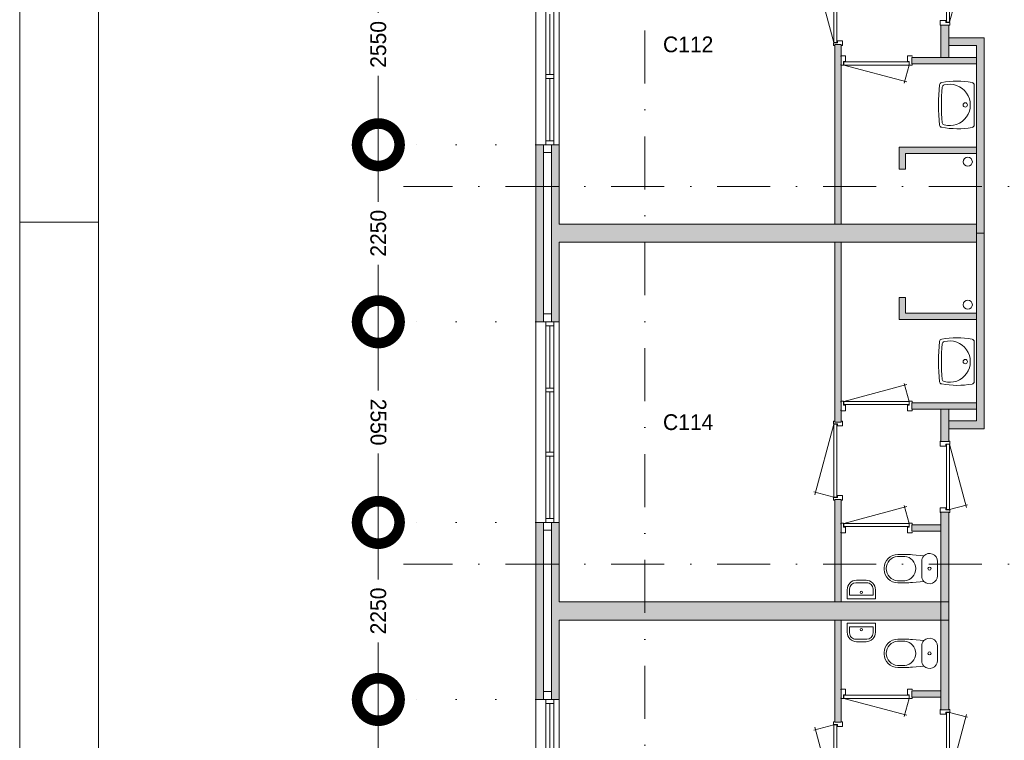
# Model space of a CAD drawing. Header units: millimetres. Extents: x -8493 to 75607, y -3060 to 56340.
# Tile 6 of 35: x -8493 to 4020, y 20056 to 29214. Entities that reach past the tile are written whole.
import ezdxf
from ezdxf.enums import TextEntityAlignment as Align

# ---------------------------------------------------------------- set-up
doc = ezdxf.new("R2010")
doc.units = ezdxf.units.MM
doc.header["$PDMODE"] = 3
doc.header["$PDSIZE"] = 1
doc.linetypes.add('DGN1', pattern=[504.6, 0, -504.6])
doc.linetypes.add('DGN4', pattern=[1345.6, 672.8, -336.4, 0, -336.4])
for name, color, linetype in [('1', 7, 'Continuous'), ('16', 7, 'Continuous'), ('17', 7, 'Continuous'), ('30', 7, 'Continuous'), ('32', 7, 'Continuous'), ('33', 7, 'Continuous'), ('40', 7, 'Continuous'), ('48', 7, 'Continuous'), ('56', 7, 'Continuous'), ('58', 7, 'Continuous'), ('62', 7, 'Continuous')]:
    doc.layers.add(name, color=color, linetype=linetype)
doc.styles.add('dgn003', font='dgn003.shx')
doc.styles.get("Standard").update_dxf_attribs({"font": 'arial.ttf'})
doc.dimstyles.get("Standard").update_dxf_attribs({"dimtxt": 0.18, "dimasz": 0.18, "dimexe": 0.18, "dimexo": 0.0625, "dimgap": 0.09, "dimtad": 0, "dimtih": 1, "dimtoh": 1, "dimdec": 4, "dimzin": 0, "dimdsep": 46, "dimtxsty": 'Standard', "dimcen": 0.09, "dimadec": 0, "dimazin": 0, "dimtfac": 1, "dimtdec": 4, "dimtofl": 0, "dimtmove": 0, "dimatfit": 3, "dimfxl": 1, "dimtolj": 1, "dimtzin": 0, "dimarcsym": 0})

# ---------------------------------------------------------------- blocks, each defined once
blk = doc.blocks.new('830R10118')
at = {"layer": '33', "color": 1, "linetype": 'Continuous', "lineweight": 0}
for p, q in [((108, -38), (336.87, -99.32)), ((108, -868), (322.82, -66.28))]:
    blk.add_line(p, q, dxfattribs=at)
at = {"layer": '33', "color": 92, "linetype": 'Continuous', "lineweight": 13, "true_color": 0x00e100, "flags": 128}
for points in [[(100, 0), (111, 0), (111, -35), (61, -35), (61, -60), (-11, -60), (-11, 0), (0, 0)], [(100, -906), (111, -906), (111, -871), (61, -871), (61, -846), (-11, -846), (-11, -906), (0, -906)]]:
    blk.add_lwpolyline(points, dxfattribs=at)
at = {"layer": '33', "color": 2, "linetype": 'Continuous', "lineweight": 13, "true_color": 0xf0f000, "flags": 128}
blk.add_lwpolyline([(108, -868), (108, -38), (68, -38), (68, -868), (108, -868)], dxfattribs=at)
blk = doc.blocks.new('CLOS0239')
at = {"layer": '40', "color": 7, "linetype": 'Continuous', "lineweight": 0}
for p, q in [((-528, 155), (-436, 155)), ((-670, -1), (-670, 1)), ((-220, -92), (-220, 92)), ((-528, -155), (-436, -155))]:
    blk.add_line(p, q, dxfattribs=at)
at = {"layer": '40', "color": 7, "linetype": 'Continuous', "lineweight": 0, "flags": 128}
for points in [[(-338, -176), (-192, -162), (-192, -162, 0.674333), (-20, -92), (-20, -92), (-20, 92), (-20, 92, 0.674333), (-192, 162), (-192, 162), (-338, 176), (-338, 176, 0.023285), (-431, 180), (-431, 180), (-525, 180), (-525, 180, 0.414214), (-695, 10), (-695, 10), (-695, -10), (-695, -10, 0.414214), (-525, -180), (-525, -180), (-431, -180), (-431, -180, 0.023285), (-338, -176)], [(-220, 92, -0.194504), (-192, 162)], [(-192, -162, -0.194504), (-220, -92)]]:
    blk.add_lwpolyline(points, format="xyb", dxfattribs=at)
at = {"layer": '40', "color": 7, "linetype": 'Continuous', "lineweight": 0}
blk.add_circle((-120, 0), 20, dxfattribs=at)
for centre, start, end in [((-514, 0), 94.9259, 265.0741), ((-450, 0), 274.9263, 85.0736)]:
    blk.add_arc(centre, 156, start, end, dxfattribs=at)
blk = doc.blocks.new('FT0139')
at = {"layer": '40', "color": 7, "linetype": 'Continuous', "lineweight": 0}
for p, q in [((180, -20), (-180, -20)), ((149, -65), (-149, -65)), ((-149, -65), (-149, -144)), ((180, -135), (180, -20))]:
    blk.add_line(p, q, dxfattribs=at)
at = {"layer": '40', "color": 7, "linetype": 'Continuous', "lineweight": 0, "flags": 128}
for points in [[(-180, -20), (-180, -135)], [(149, -144), (149, -65)], [(-69, -224), (69, -224)], [(-60, -255), (60, -255)]]:
    blk.add_lwpolyline(points, dxfattribs=at)
for points in [[(-60, -255, -0.414214), (-180, -135)], [(-69, -224, -0.414214), (-149, -144)]]:
    blk.add_lwpolyline(points, format="xyb", dxfattribs=at)
at = {"layer": '40', "color": 7, "linetype": 'Continuous', "lineweight": 0}
blk.add_circle((-1, -101), 15.1, dxfattribs=at)
for centre, radius in [((60, -135), 120), ((69, -144), 80)]:
    blk.add_arc(centre, radius, 270, 0, dxfattribs=at)
blk = doc.blocks.new('830R10119')
at = {"layer": '33', "color": 1, "linetype": 'Continuous', "lineweight": 0}
for p, q in [((-868, -108), (-66.28, -322.82)), ((-38, -108), (-99.32, -336.87))]:
    blk.add_line(p, q, dxfattribs=at)
at = {"layer": '33', "color": 92, "linetype": 'Continuous', "lineweight": 13, "true_color": 0x00e100, "flags": 128}
for points in [[(-906, -100), (-906, -111), (-871, -111), (-871, -61), (-846, -61), (-846, 11), (-906, 11), (-906, 0)], [(0, -100), (0, -111), (-35, -111), (-35, -61), (-60, -61), (-60, 11), (0, 11), (0, 0)]]:
    blk.add_lwpolyline(points, dxfattribs=at)
at = {"layer": '33', "color": 2, "linetype": 'Continuous', "lineweight": 13, "true_color": 0xf0f000, "flags": 128}
blk.add_lwpolyline([(-868, -108), (-38, -108), (-38, -68), (-868, -68), (-868, -108)], dxfattribs=at)
blk = doc.blocks.new('930L0940')
at = {"layer": '33', "color": 1, "linetype": 'Continuous', "lineweight": 0}
for p, q in [((-98, 968), (-353.44, 899.56)), ((-98, 38), (-338.7, 936.31))]:
    blk.add_line(p, q, dxfattribs=at)
at = {"layer": '33', "color": 92, "linetype": 'Continuous', "lineweight": 13, "true_color": 0x00e100, "flags": 128}
for points in [[(-90, 1006), (-101, 1006), (-101, 971), (-51, 971), (-51, 946), (11, 946), (11, 1006), (0, 1006)], [(-90, 0), (-101, 0), (-101, 35), (-51, 35), (-51, 60), (11, 60), (11, 0), (0, 0)]]:
    blk.add_lwpolyline(points, dxfattribs=at)
at = {"layer": '33', "color": 2, "linetype": 'Continuous', "lineweight": 13, "true_color": 0xf0f000, "flags": 128}
blk.add_lwpolyline([(-98, 968), (-98, 38), (-58, 38), (-58, 968), (-98, 968)], dxfattribs=at)
blk = doc.blocks.new('830R10121')
at = {"layer": '33', "color": 1, "linetype": 'Continuous', "lineweight": 0}
for p, q in [((108, 868), (322.82, 66.28)), ((108, 38), (336.87, 99.32))]:
    blk.add_line(p, q, dxfattribs=at)
at = {"layer": '33', "color": 92, "linetype": 'Continuous', "lineweight": 13, "true_color": 0x00e100, "flags": 128}
for points in [[(100, 906), (111, 906), (111, 871), (61, 871), (61, 846), (-11, 846), (-11, 906), (0, 906)], [(100, 0), (111, 0), (111, 35), (61, 35), (61, 60), (-11, 60), (-11, 0), (0, 0)]]:
    blk.add_lwpolyline(points, dxfattribs=at)
at = {"layer": '33', "color": 2, "linetype": 'Continuous', "lineweight": 13, "true_color": 0xf0f000, "flags": 128}
blk.add_lwpolyline([(108, 868), (108, 38), (68, 38), (68, 868), (108, 868)], dxfattribs=at)
blk = doc.blocks.new('CLOS0240')
at = {"layer": '40', "color": 7, "linetype": 'Continuous', "lineweight": 0}
for p, q in [((-528, 155), (-436, 155)), ((-670, 1), (-670, -1)), ((-220, 92), (-220, -93)), ((-528, -155), (-436, -155))]:
    blk.add_line(p, q, dxfattribs=at)
at = {"layer": '40', "color": 7, "linetype": 'Continuous', "lineweight": 0, "flags": 128}
for points in [[(-338, 176), (-192, 162), (-192, 162, -0.674333), (-20, 92), (-20, 92), (-20, -93), (-20, -93, -0.674333), (-192, -162), (-192, -162), (-338, -176), (-338, -176, -0.023285), (-431, -180), (-431, -180), (-525, -180), (-525, -180, -0.414214), (-695, -10), (-695, -10), (-695, 10), (-695, 10, -0.414214), (-525, 180), (-525, 180), (-431, 180), (-431, 180, -0.023285), (-338, 176)], [(-528, -155, -0.917521), (-528, 155)], [(-437, 155, -0.917514), (-437, -155)]]:
    blk.add_lwpolyline(points, format="xyb", dxfattribs=at)
at = {"layer": '40', "color": 7, "linetype": 'Continuous', "lineweight": 0}
blk.add_circle((-120, 0), 20, dxfattribs=at)
for centre, start, end in [((-120, 92), 135.9727, 180), ((-120, -93), 180, 224.0273)]:
    blk.add_arc(centre, 100, start, end, dxfattribs=at)
blk = doc.blocks.new('FT0140')
at = {"layer": '40', "color": 7, "linetype": 'Continuous', "lineweight": 0}
for p, q in [((-149, 65), (-149, 144)), ((180, 135), (180, 20)), ((180, 20), (-180, 20)), ((149, 65), (-149, 65))]:
    blk.add_line(p, q, dxfattribs=at)
at = {"layer": '40', "color": 7, "linetype": 'Continuous', "lineweight": 0, "flags": 128}
for points in [[(-60, 255), (60, 255)], [(-180, 20), (-180, 135)], [(-69, 224), (69, 224)], [(149, 144), (149, 65)]]:
    blk.add_lwpolyline(points, dxfattribs=at)
for points in [[(60, 255, -0.414214), (180, 135)], [(69, 224, -0.414214), (149, 144)]]:
    blk.add_lwpolyline(points, format="xyb", dxfattribs=at)
at = {"layer": '40', "color": 7, "linetype": 'Continuous', "lineweight": 0}
blk.add_circle((-1, 101), 15.1, dxfattribs=at)
for centre, radius in [((-60, 135), 120), ((-69, 144), 80)]:
    blk.add_arc(centre, radius, 90, 180, dxfattribs=at)
blk = doc.blocks.new('830R10122')
at = {"layer": '33', "color": 1, "linetype": 'Continuous', "lineweight": 0}
for p, q in [((-868, 108), (-66.28, 322.82)), ((-38, 108), (-99.32, 336.87))]:
    blk.add_line(p, q, dxfattribs=at)
at = {"layer": '33', "color": 92, "linetype": 'Continuous', "lineweight": 13, "true_color": 0x00e100, "flags": 128}
for points in [[(-906, 100), (-906, 111), (-871, 111), (-871, 61), (-846, 61), (-846, -11), (-906, -11), (-906, 0)], [(0, 100), (0, 111), (-35, 111), (-35, 61), (-60, 61), (-60, -11), (0, -11), (0, 0)]]:
    blk.add_lwpolyline(points, dxfattribs=at)
at = {"layer": '33', "color": 2, "linetype": 'Continuous', "lineweight": 13, "true_color": 0xf0f000, "flags": 128}
blk.add_lwpolyline([(-868, 108), (-38, 108), (-38, 68), (-868, 68), (-868, 108)], dxfattribs=at)
blk = doc.blocks.new('930L0941')
at = {"layer": '33', "color": 1, "linetype": 'Continuous', "lineweight": 0}
for p, q in [((-98, -38), (-338.7, -936.31)), ((-98, -968), (-353.44, -899.56))]:
    blk.add_line(p, q, dxfattribs=at)
at = {"layer": '33', "color": 92, "linetype": 'Continuous', "lineweight": 13, "true_color": 0x00e100, "flags": 128}
for points in [[(-90, 0), (-101, 0), (-101, -35), (-51, -35), (-51, -60), (11, -60), (11, 0), (0, 0)], [(-90, -1006), (-101, -1006), (-101, -971), (-51, -971), (-51, -946), (11, -946), (11, -1006), (0, -1006)]]:
    blk.add_lwpolyline(points, dxfattribs=at)
at = {"layer": '33', "color": 2, "linetype": 'Continuous', "lineweight": 13, "true_color": 0xf0f000, "flags": 128}
blk.add_lwpolyline([(-98, -968), (-98, -38), (-58, -38), (-58, -968), (-98, -968)], dxfattribs=at)
blk = doc.blocks.new('WT0140')
at = {"layer": '40', "color": 7, "linetype": 'Continuous', "lineweight": 0}
blk.add_line((-20, 253), (-20, -253), dxfattribs=at)
blk.add_circle((-133, 0), 28.1, dxfattribs=at)
for centre, radius, start, end in [((1669, 0), 2144, 173.1425, 186.8575), ((-426, 252), 33, 100.3455, 173.1425), ((-236, -766), 1068, 79.7983, 100.5514), ((-392, 222), 33, 105.1333, 173.9582), ((-332, 0), 263, 254.8667, 105.1333), ((-53, 253), 33, 0, 79.9973), ((1707, 0), 2144, 173.9582, 186.0418), ((-392, -222), 33, 186.0418, 254.8667), ((-426, -252), 33, 186.8575, 259.6545), ((-236, 766), 1068, 259.4486, 280.2017), ((-53, -253), 33, 280.0027, 0)]:
    blk.add_arc(centre, radius, start, end, dxfattribs=at)
blk = doc.blocks.new('830R10123')
at = {"layer": '33', "color": 1, "linetype": 'Continuous', "lineweight": 0}
for p, q in [((-868, 108), (-66.28, 322.82)), ((-38, 108), (-99.32, 336.87))]:
    blk.add_line(p, q, dxfattribs=at)
at = {"layer": '33', "color": 92, "linetype": 'Continuous', "lineweight": 13, "true_color": 0x00e100, "flags": 128}
for points in [[(-906, 100), (-906, 111), (-871, 111), (-871, 61), (-846, 61), (-846, -11), (-906, -11), (-906, 0)], [(0, 100), (0, 111), (-35, 111), (-35, 61), (-60, 61), (-60, -11), (0, -11), (0, 0)]]:
    blk.add_lwpolyline(points, dxfattribs=at)
at = {"layer": '33', "color": 2, "linetype": 'Continuous', "lineweight": 13, "true_color": 0xf0f000, "flags": 128}
blk.add_lwpolyline([(-868, 108), (-38, 108), (-38, 68), (-868, 68), (-868, 108)], dxfattribs=at)
blk = doc.blocks.new('830R10124')
at = {"layer": '33', "color": 1, "linetype": 'Continuous', "lineweight": 0}
for p, q in [((108, -38), (336.87, -99.32)), ((108, -868), (322.82, -66.28))]:
    blk.add_line(p, q, dxfattribs=at)
at = {"layer": '33', "color": 92, "linetype": 'Continuous', "lineweight": 13, "true_color": 0x00e100, "flags": 128}
for points in [[(100, 0), (111, 0), (111, -35), (61, -35), (61, -60), (-11, -60), (-11, 0), (0, 0)], [(100, -906), (111, -906), (111, -871), (61, -871), (61, -846), (-11, -846), (-11, -906), (0, -906)]]:
    blk.add_lwpolyline(points, dxfattribs=at)
at = {"layer": '33', "color": 2, "linetype": 'Continuous', "lineweight": 13, "true_color": 0xf0f000, "flags": 128}
blk.add_lwpolyline([(108, -868), (108, -38), (68, -38), (68, -868), (108, -868)], dxfattribs=at)
blk = doc.blocks.new('930L0942')
at = {"layer": '33', "color": 1, "linetype": 'Continuous', "lineweight": 0}
for p, q in [((-98, 968), (-353.44, 899.56)), ((-98, 38), (-338.7, 936.31))]:
    blk.add_line(p, q, dxfattribs=at)
at = {"layer": '33', "color": 92, "linetype": 'Continuous', "lineweight": 13, "true_color": 0x00e100, "flags": 128}
for points in [[(-90, 1006), (-101, 1006), (-101, 971), (-51, 971), (-51, 946), (11, 946), (11, 1006), (0, 1006)], [(-90, 0), (-101, 0), (-101, 35), (-51, 35), (-51, 60), (11, 60), (11, 0), (0, 0)]]:
    blk.add_lwpolyline(points, dxfattribs=at)
at = {"layer": '33', "color": 2, "linetype": 'Continuous', "lineweight": 13, "true_color": 0xf0f000, "flags": 128}
blk.add_lwpolyline([(-98, 968), (-98, 38), (-58, 38), (-58, 968), (-98, 968)], dxfattribs=at)
blk = doc.blocks.new('WT0141')
at = {"layer": '40', "color": 7, "linetype": 'Continuous', "lineweight": 0}
blk.add_line((-20, -253), (-20, 253), dxfattribs=at)
at = {"layer": '40', "color": 7, "linetype": 'Continuous', "lineweight": 0, "flags": 128}
for points in [[(-459, -256, -0.059915), (-459, 256)], [(-459, 256, -0.328769), (-432, 284)], [(-432, 284, -0.090801), (-47, 286)], [(-425, 226, -0.309671), (-401, 254)], [(-401, 254, -1.30637), (-401, -254)], [(-47, 286, -0.363957), (-20, 253)], [(-425, -226, -0.052773), (-425, 226)], [(-401, -254, -0.309671), (-425, -226)], [(-432, -284, -0.328769), (-459, -256)], [(-47, -286, -0.090801), (-432, -284)], [(-20, -253, -0.363957), (-47, -286)]]:
    blk.add_lwpolyline(points, format="xyb", dxfattribs=at)
at = {"layer": '40', "color": 7, "linetype": 'Continuous', "lineweight": 0}
blk.add_circle((-133, 0), 28.1, dxfattribs=at)
blk = doc.blocks.new('830R10126')
at = {"layer": '33', "color": 1, "linetype": 'Continuous', "lineweight": 0}
for p, q in [((-868, -108), (-66.28, -322.82)), ((-38, -108), (-99.32, -336.87))]:
    blk.add_line(p, q, dxfattribs=at)
at = {"layer": '33', "color": 92, "linetype": 'Continuous', "lineweight": 13, "true_color": 0x00e100, "flags": 128}
for points in [[(-906, -100), (-906, -111), (-871, -111), (-871, -61), (-846, -61), (-846, 11), (-906, 11), (-906, 0)], [(0, -100), (0, -111), (-35, -111), (-35, -61), (-60, -61), (-60, 11), (0, 11), (0, 0)]]:
    blk.add_lwpolyline(points, dxfattribs=at)
at = {"layer": '33', "color": 2, "linetype": 'Continuous', "lineweight": 13, "true_color": 0xf0f000, "flags": 128}
blk.add_lwpolyline([(-868, -108), (-38, -108), (-38, -68), (-868, -68), (-868, -108)], dxfattribs=at)
blk = doc.blocks.new('A1')
at = {"layer": '1', "color": 1, "linetype": 'Continuous', "lineweight": 0}
for p, q in [((0, 59400), (0, 0)), ((0, 29700), (1000, 29700))]:
    blk.add_line(p, q, dxfattribs=at)
at = {"layer": '1', "color": 52, "linetype": 'Continuous', "lineweight": 0, "true_color": 0xc3c300, "flags": 128}
blk.add_lwpolyline([(1000, 1000), (83100, 1000), (83100, 58400), (1000, 58400), (1000, 1000)], dxfattribs=at)
blk = doc.blocks.new('_DotSmall')
at = {"color": 0, "linetype": 'ByBlock', "const_width": 0.5}
blk.add_lwpolyline([(-0.0625, 0, 1), (0.0625, 0, 1)], format="xyb", close=True, dxfattribs=at)
blk = doc.blocks.new('*D3006')
at = {"layer": '58', "color": 3, "linetype": 'Continuous', "lineweight": 0, "transparency": 16777216}
for p, q in [((-3935.24, 20574.49), (-3935.24, 19699.49)), ((-3935.24, 18024.49), (-3935.24, 18899.49))]:
    blk.add_line(p, q, dxfattribs=at)
at = {"layer": 'Defpoints', "color": 0, "linetype": 'Continuous', "transparency": 16777216}
for p in [(-1935.24, 20574.49), (-3935.24, 18024.49), (-1935.24, 18024.49)]:
    blk.add_point(p, dxfattribs=at)
at = {"layer": '58', "color": 3, "linetype": 'Continuous', "lineweight": 0, "transparency": 16777216, "xscale": 1080, "yscale": 1080, "zscale": 1080}
for p, rotation in [((-3935.24, 20574.49), 90), ((-3935.24, 18024.49), 270)]:
    blk.add_blockref('_DotSmall', p, dxfattribs=dict(at, rotation=rotation))
at = {"layer": '58', "color": 3, "linetype": 'Continuous', "lineweight": 0, "transparency": 16777216, "insert": (-3935.24, 19299.49), "char_height": 200, "attachment_point": 5, "rotation": 90, "style": 'dgn003'}
blk.add_mtext('\\A1;2550', dxfattribs=at)
blk = doc.blocks.new('*D3007')
at = {"layer": '58', "color": 3, "linetype": 'Continuous', "lineweight": 0, "transparency": 16777216}
for p, q in [((-3935.24, 22824.49), (-3935.24, 22099.49)), ((-3935.24, 20574.49), (-3935.24, 21299.49))]:
    blk.add_line(p, q, dxfattribs=at)
at = {"layer": 'Defpoints', "color": 0, "linetype": 'Continuous', "transparency": 16777216}
for p in [(-1967.06, 22824.49), (-3935.24, 20574.49), (-1967.06, 20574.49)]:
    blk.add_point(p, dxfattribs=at)
at = {"layer": '58', "color": 3, "linetype": 'Continuous', "lineweight": 0, "transparency": 16777216, "xscale": 1080, "yscale": 1080, "zscale": 1080}
for p, rotation in [((-3935.24, 22824.49), 90), ((-3935.24, 20574.49), 270)]:
    blk.add_blockref('_DotSmall', p, dxfattribs=dict(at, rotation=rotation))
at = {"layer": '58', "color": 3, "linetype": 'Continuous', "lineweight": 0, "transparency": 16777216, "insert": (-3935.24, 21699.49), "char_height": 200, "attachment_point": 5, "rotation": 90, "style": 'dgn003'}
blk.add_mtext('\\A1;2250', dxfattribs=at)
blk = doc.blocks.new('*D3008')
at = {"layer": '58', "color": 3, "linetype": 'Continuous', "lineweight": 0, "transparency": 16777216}
for p, q in [((-3935.24, 25374.49), (-3935.24, 24499.49)), ((-3935.24, 22824.49), (-3935.24, 23699.49))]:
    blk.add_line(p, q, dxfattribs=at)
at = {"layer": 'Defpoints', "color": 0, "linetype": 'Continuous', "transparency": 16777216}
for p in [(-3935.24, 25374.49), (-1935.24, 25374.49), (-1935.24, 22824.49)]:
    blk.add_point(p, dxfattribs=at)
at = {"layer": '58', "color": 3, "linetype": 'Continuous', "lineweight": 0, "transparency": 16777216, "xscale": 1080, "yscale": 1080, "zscale": 1080}
for p, rotation in [((-3935.24, 25374.49), 90), ((-3935.24, 22824.49), 270)]:
    blk.add_blockref('_DotSmall', p, dxfattribs=dict(at, rotation=rotation))
at = {"layer": '58', "color": 3, "linetype": 'Continuous', "lineweight": 0, "transparency": 16777216, "insert": (-3935.24, 24099.49), "char_height": 200, "attachment_point": 5, "rotation": 270, "style": 'dgn003'}
blk.add_mtext('\\A1;2550', dxfattribs=at)
blk = doc.blocks.new('*D3009')
at = {"layer": '58', "color": 3, "linetype": 'Continuous', "lineweight": 0, "transparency": 16777216}
for p, q in [((-3935.24, 27624.49), (-3935.24, 26899.49)), ((-3935.24, 25374.49), (-3935.24, 26099.49))]:
    blk.add_line(p, q, dxfattribs=at)
at = {"layer": 'Defpoints', "color": 0, "linetype": 'Continuous', "transparency": 16777216}
for p in [(-1178.1, 27624.49), (-3935.24, 25374.49), (-1178.1, 25374.49)]:
    blk.add_point(p, dxfattribs=at)
at = {"layer": '58', "color": 3, "linetype": 'Continuous', "lineweight": 0, "transparency": 16777216, "xscale": 1080, "yscale": 1080, "zscale": 1080}
for p, rotation in [((-3935.24, 27624.49), 90), ((-3935.24, 25374.49), 270)]:
    blk.add_blockref('_DotSmall', p, dxfattribs=dict(at, rotation=rotation))
at = {"layer": '58', "color": 3, "linetype": 'Continuous', "lineweight": 0, "transparency": 16777216, "insert": (-3935.24, 26499.49), "char_height": 200, "attachment_point": 5, "rotation": 90, "style": 'dgn003'}
blk.add_mtext('\\A1;2250', dxfattribs=at)
blk = doc.blocks.new('*D3010')
at = {"layer": '58', "color": 3, "linetype": 'Continuous', "lineweight": 0, "transparency": 16777216}
for p, q in [((-3935.24, 30174.49), (-3935.24, 29299.49)), ((-3935.24, 27624.49), (-3935.24, 28499.49))]:
    blk.add_line(p, q, dxfattribs=at)
at = {"layer": 'Defpoints', "color": 0, "linetype": 'Continuous', "transparency": 16777216}
for p in [(-1935.24, 30174.49), (-3935.24, 27624.49), (-1935.24, 27624.49)]:
    blk.add_point(p, dxfattribs=at)
at = {"layer": '58', "color": 3, "linetype": 'Continuous', "lineweight": 0, "transparency": 16777216, "xscale": 1080, "yscale": 1080, "zscale": 1080}
for p, rotation in [((-3935.24, 30174.49), 90), ((-3935.24, 27624.49), 270)]:
    blk.add_blockref('_DotSmall', p, dxfattribs=dict(at, rotation=rotation))
at = {"layer": '58', "color": 3, "linetype": 'Continuous', "lineweight": 0, "transparency": 16777216, "insert": (-3935.24, 28899.49), "char_height": 200, "attachment_point": 5, "rotation": 90, "style": 'dgn003'}
blk.add_mtext('\\A1;2550', dxfattribs=at)

msp = doc.modelspace()

# ---------------------------------------------------------------- hatches: boundary and pattern name
at = {"layer": '62'}
for color, points in [(7, [(3214.76, 28734.49), (3214.76, 29144.49), (3314.76, 29144.49), (3314.76, 28734.49)]), (7, [(3764.76, 26499.49), (3664.76, 26499.49), (3664.76, 28884.49), (3314.76, 28884.49), (3314.76, 28984.49), (3764.76, 28984.49)]), (9, [(1944.76, 26614.49), (1944.76, 28899.49), (1864.76, 28899.49), (1864.76, 26614.49)]), (9, [(2844.76, 28654.49), (2844.76, 28734.49), (3664.76, 28734.49), (3664.76, 28654.49)]), (7, [(-1835.24, 27624.49), (-1835.24, 25374.49), (-1935.24, 25374.49), (-1935.24, 27624.49)]), (9, [(-1735.24, 27624.49), (-1635.24, 27624.49), (-1635.24, 26614.49), (3664.76, 26614.49), (3664.76, 26384.49), (-1635.24, 26384.49), (-1635.24, 25374.49), (-1735.24, 25374.49)]), (9, [(2764.76, 27314.49), (2684.76, 27314.49), (2684.76, 27594.49), (3664.76, 27594.49), (3664.76, 27514.49), (2764.76, 27514.49)]), (7, [(3764.76, 26499.49), (3664.76, 26499.49), (3664.76, 24114.49), (3314.76, 24114.49), (3314.76, 24014.49), (3764.76, 24014.49)]), (9, [(1944.76, 26384.49), (1944.76, 24099.49), (1864.76, 24099.49), (1864.76, 26384.49)]), (9, [(2764.76, 25684.49), (2684.76, 25684.49), (2684.76, 25404.49), (3664.76, 25404.49), (3664.76, 25484.49), (2764.76, 25484.49)]), (9, [(2844.76, 24344.49), (2844.76, 24264.49), (3664.76, 24264.49), (3664.76, 24344.49)]), (7, [(3214.76, 24264.49), (3214.76, 23854.49), (3314.76, 23854.49), (3314.76, 24264.49)]), (9, [(1944.76, 23114.49), (1944.76, 21814.49), (1864.76, 21814.49), (1864.76, 23114.49)]), (7, [(3214.76, 22954.49), (3214.76, 21584.49), (3314.76, 21584.49), (3314.76, 22954.49)]), (7, [(-1835.24, 22824.49), (-1835.24, 20574.49), (-1935.24, 20574.49), (-1935.24, 22824.49)]), (9, [(-1735.24, 22824.49), (-1635.24, 22824.49), (-1635.24, 21814.49), (3214.76, 21814.49), (3214.76, 21584.49), (-1635.24, 21584.49), (-1635.24, 20574.49), (-1735.24, 20574.49)]), (9, [(2844.76, 22794.49), (2844.76, 22714.49), (3214.76, 22714.49), (3214.76, 22794.49)]), (7, [(3214.76, 20444.49), (3214.76, 21814.49), (3314.76, 21814.49), (3314.76, 20444.49)]), (9, [(1944.76, 20284.49), (1944.76, 21584.49), (1864.76, 21584.49), (1864.76, 20284.49)]), (9, [(2844.76, 20604.49), (2844.76, 20684.49), (3214.76, 20684.49), (3214.76, 20604.49)])]:
    msp.add_hatch(color=color, dxfattribs=at).paths.add_polyline_path(points)

# ---------------------------------------------------------------- linework, layer by layer
at = {"layer": '16', "color": 92, "linetype": 'Continuous', "lineweight": 0, "true_color": 0x00e100, "flags": 128}
for points in [[(3314.76, 28734.49), (3314.76, 29144.49), (3214.76, 29144.49), (3214.76, 28734.49), (3314.76, 28734.49)], [(3764.76, 26499.49), (3764.76, 28984.49), (3314.76, 28984.49), (3314.76, 28884.49), (3664.76, 28884.49), (3664.76, 26499.49), (3764.76, 26499.49)], [(1944.76, 28899.49), (1944.76, 26614.49), (1864.76, 26614.49), (1864.76, 28899.49), (1944.76, 28899.49)], [(3664.76, 28654.49), (3664.76, 28734.49), (2844.76, 28734.49), (2844.76, 28654.49), (3664.76, 28654.49)], [(-1635.24, 26384.49), (-1635.24, 25374.49), (-1935.24, 25374.49), (-1935.24, 27624.49), (-1635.24, 27624.49), (-1635.24, 26614.49)], [(3664.76, 27514.49), (2764.76, 27514.49), (2764.76, 27314.49), (2684.76, 27314.49), (2684.76, 27594.49), (3664.76, 27594.49), (3664.76, 27514.49)], [(-1735.24, 26514.49), (-1735.24, 25474.49), (-1835.24, 25474.49), (-1835.24, 27524.49), (-1735.24, 27524.49), (-1735.24, 26514.49)], [(3764.76, 26499.49), (3764.76, 24014.49), (3314.76, 24014.49), (3314.76, 24114.49), (3664.76, 24114.49), (3664.76, 26499.49), (3764.76, 26499.49)], [(1944.76, 24099.49), (1944.76, 26384.49), (1864.76, 26384.49), (1864.76, 24099.49), (1944.76, 24099.49)], [(3664.76, 25484.49), (2764.76, 25484.49), (2764.76, 25684.49), (2684.76, 25684.49), (2684.76, 25404.49), (3664.76, 25404.49), (3664.76, 25484.49)], [(3664.76, 24344.49), (3664.76, 24264.49), (2844.76, 24264.49), (2844.76, 24344.49), (3664.76, 24344.49)], [(3314.76, 24264.49), (3314.76, 23854.49), (3214.76, 23854.49), (3214.76, 24264.49), (3314.76, 24264.49)], [(1944.76, 21814.49), (1944.76, 23114.49), (1864.76, 23114.49), (1864.76, 21814.49), (1944.76, 21814.49)], [(3314.76, 22954.49), (3314.76, 21584.49), (3214.76, 21584.49), (3214.76, 22954.49), (3314.76, 22954.49)], [(-1635.24, 21584.49), (-1635.24, 20574.49), (-1935.24, 20574.49), (-1935.24, 22824.49), (-1635.24, 22824.49), (-1635.24, 21814.49)], [(3214.76, 22794.49), (3214.76, 22714.49), (2844.76, 22714.49), (2844.76, 22794.49), (3214.76, 22794.49)], [(-1735.24, 21714.49), (-1735.24, 20674.49), (-1835.24, 20674.49), (-1835.24, 22724.49), (-1735.24, 22724.49), (-1735.24, 21714.49)], [(3314.76, 20444.49), (3314.76, 21814.49), (3214.76, 21814.49), (3214.76, 20444.49), (3314.76, 20444.49)], [(1944.76, 21584.49), (1944.76, 20284.49), (1864.76, 20284.49), (1864.76, 21584.49), (1944.76, 21584.49)], [(3214.76, 20604.49), (3214.76, 20684.49), (2844.76, 20684.49), (2844.76, 20604.49), (3214.76, 20604.49)]]:
    msp.add_lwpolyline(points, dxfattribs=at)
at = {"layer": '17', "color": 92, "linetype": 'Continuous', "lineweight": 0, "true_color": 0x00e100}
for p, q in [((-1635.24, 26614.49), (3664.76, 26614.49)), ((-1635.24, 26384.49), (3664.76, 26384.49)), ((-1635.24, 21814.49), (3214.76, 21814.49)), ((-1635.24, 21584.49), (3214.76, 21584.49))]:
    msp.add_line(p, q, dxfattribs=at)
at = {"layer": '30', "color": 3, "linetype": 'Continuous', "lineweight": 0}
for p, q in [((-1935.24, 27624.49), (-1935.24, 30174.49)), ((-1635.24, 27624.49), (-1635.24, 30174.49)), ((-1735.24, 25474.49), (-1835.24, 25474.49)), ((-1935.24, 25374.49), (-1935.24, 22824.49)), ((-1635.24, 25374.49), (-1635.24, 22824.49)), ((-1735.24, 20674.49), (-1835.24, 20674.49)), ((-1935.24, 18024.49), (-1935.24, 20574.49)), ((-1635.24, 18024.49), (-1635.24, 20574.49))]:
    msp.add_line(p, q, dxfattribs=at)
at = {"layer": '32', "color": 3, "linetype": 'Continuous', "lineweight": 0}
for p, q in [((-1705.24, 27674.49), (-1705.24, 30174.49)), ((-1805.24, 30124.49), (-1805.24, 27674.49)), ((-1755.24, 28516.16), (-1755.24, 29282.83)), ((-1755.24, 27674.49), (-1755.24, 28466.16)), ((-1805.24, 27674.49), (-1705.24, 27674.49)), ((-1805.24, 22874.49), (-1805.24, 25324.49)), ((-1805.24, 25324.49), (-1705.24, 25324.49)), ((-1755.24, 25324.49), (-1755.24, 24532.82)), ((-1705.24, 25324.49), (-1705.24, 22824.49)), ((-1755.24, 24482.82), (-1755.24, 23716.15)), ((-1755.24, 23666.15), (-1755.24, 22874.49)), ((-1805.24, 20524.49), (-1805.24, 18074.49)), ((-1755.24, 19732.83), (-1755.24, 20524.49)), ((-1705.24, 18074.49), (-1705.24, 20574.49))]:
    msp.add_line(p, q, dxfattribs=at)
at = {"layer": '32', "color": 3, "linetype": 'Continuous', "lineweight": 0, "flags": 128}
for points in [[(-1705.24, 28466.16), (-1705.24, 28516.16), (-1805.24, 28516.16), (-1805.24, 28466.16), (-1705.24, 28466.16)], [(-1705.24, 27624.49), (-1705.24, 27674.49), (-1805.24, 27674.49), (-1805.24, 27624.49), (-1705.24, 27624.49)], [(-1705.24, 25374.49), (-1705.24, 25324.49), (-1805.24, 25324.49), (-1805.24, 25374.49), (-1705.24, 25374.49)], [(-1705.24, 24532.82), (-1705.24, 24482.82), (-1805.24, 24482.82), (-1805.24, 24532.82), (-1705.24, 24532.82)], [(-1705.24, 23716.15), (-1705.24, 23666.15), (-1805.24, 23666.15), (-1805.24, 23716.15), (-1705.24, 23716.15)], [(-1705.24, 22874.49), (-1705.24, 22824.49), (-1805.24, 22824.49), (-1805.24, 22874.49), (-1705.24, 22874.49)], [(-1705.24, 20524.49), (-1705.24, 20574.49), (-1805.24, 20574.49), (-1805.24, 20524.49), (-1705.24, 20524.49)]]:
    msp.add_lwpolyline(points, dxfattribs=at)
at = {"layer": '40', "color": 3, "linetype": 'Continuous', "lineweight": 0}
for centre in [(3556.16, 27407.73), (3556.16, 25591.25)]:
    msp.add_circle(centre, 57.46, dxfattribs=at)
at = {"layer": '56', "color": 3, "linetype": 'DGN4', "lineweight": 0}
for p, q in [((-550.24, 55989.76), (-550.24, 547.85)), ((52180.43, 27092.77), (-3616.95, 27092.77)), ((52180.43, 22292.77), (-3616.95, 22292.77))]:
    msp.add_line(p, q, dxfattribs=at)
at = {"layer": '58', "color": 3, "linetype": 'DGN1', "lineweight": 0}
for p, q in [((-1935.24, 27624.49), (-3935.24, 27624.49)), ((-1935.24, 25374.49), (-3935.24, 25374.49)), ((-1935.24, 22824.49), (-3935.24, 22824.49)), ((-1935.24, 20574.49), (-3935.24, 20574.49))]:
    msp.add_line(p, q, dxfattribs=at)
at = {"layer": '62', "color": 7, "linetype": 'Continuous', "lineweight": 0, "flags": 128}
for points in [[(3214.76, 28734.49), (3214.76, 29144.49), (3314.76, 29144.49), (3314.76, 28734.49), (3214.76, 28734.49)], [(3764.76, 26499.49), (3664.76, 26499.49), (3664.76, 28884.49), (3314.76, 28884.49), (3314.76, 28984.49), (3764.76, 28984.49), (3764.76, 26499.49)], [(-1835.24, 27624.49), (-1835.24, 25374.49), (-1935.24, 25374.49), (-1935.24, 27624.49), (-1835.24, 27624.49)], [(3764.76, 26499.49), (3664.76, 26499.49), (3664.76, 24114.49), (3314.76, 24114.49), (3314.76, 24014.49), (3764.76, 24014.49), (3764.76, 26499.49)], [(3214.76, 24264.49), (3214.76, 23854.49), (3314.76, 23854.49), (3314.76, 24264.49), (3214.76, 24264.49)], [(3214.76, 22954.49), (3214.76, 21584.49), (3314.76, 21584.49), (3314.76, 22954.49), (3214.76, 22954.49)], [(-1835.24, 22824.49), (-1835.24, 20574.49), (-1935.24, 20574.49), (-1935.24, 22824.49), (-1835.24, 22824.49)], [(3214.76, 20444.49), (3214.76, 21814.49), (3314.76, 21814.49), (3314.76, 20444.49), (3214.76, 20444.49)]]:
    msp.add_lwpolyline(points, dxfattribs=at)
at = {"layer": '62', "color": 9, "linetype": 'Continuous', "lineweight": 0, "flags": 128}
for points in [[(1944.76, 26614.49), (1944.76, 28899.49), (1864.76, 28899.49), (1864.76, 26614.49), (1944.76, 26614.49)], [(2844.76, 28654.49), (2844.76, 28734.49), (3664.76, 28734.49), (3664.76, 28654.49), (2844.76, 28654.49)], [(-1735.24, 27624.49), (-1635.24, 27624.49), (-1635.24, 26614.49), (3664.76, 26614.49), (3664.76, 26384.49), (-1635.24, 26384.49), (-1635.24, 25374.49), (-1735.24, 25374.49), (-1735.24, 27624.49)], [(2764.76, 27314.49), (2684.76, 27314.49), (2684.76, 27594.49), (3664.76, 27594.49), (3664.76, 27514.49), (2764.76, 27514.49), (2764.76, 27314.49)], [(1944.76, 26384.49), (1944.76, 24099.49), (1864.76, 24099.49), (1864.76, 26384.49), (1944.76, 26384.49)], [(2764.76, 25684.49), (2684.76, 25684.49), (2684.76, 25404.49), (3664.76, 25404.49), (3664.76, 25484.49), (2764.76, 25484.49), (2764.76, 25684.49)], [(2844.76, 24344.49), (2844.76, 24264.49), (3664.76, 24264.49), (3664.76, 24344.49), (2844.76, 24344.49)], [(1944.76, 23114.49), (1944.76, 21814.49), (1864.76, 21814.49), (1864.76, 23114.49), (1944.76, 23114.49)], [(-1735.24, 22824.49), (-1635.24, 22824.49), (-1635.24, 21814.49), (3214.76, 21814.49), (3214.76, 21584.49), (-1635.24, 21584.49), (-1635.24, 20574.49), (-1735.24, 20574.49), (-1735.24, 22824.49)], [(2844.76, 22794.49), (2844.76, 22714.49), (3214.76, 22714.49), (3214.76, 22794.49), (2844.76, 22794.49)], [(1944.76, 20284.49), (1944.76, 21584.49), (1864.76, 21584.49), (1864.76, 20284.49), (1944.76, 20284.49)], [(2844.76, 20604.49), (2844.76, 20684.49), (3214.76, 20684.49), (3214.76, 20604.49), (2844.76, 20604.49)]]:
    msp.add_lwpolyline(points, dxfattribs=at)

# ---------------------------------------------------------------- block references
at = {"color": 7, "linetype": 'Continuous', "lineweight": 0}
for name, p in [('A1', (-8492.96, -3060.21)), ('830R10124', (3216.66, 30049.2)), ('930L0942', (1950.73, 28886.26)), ('830R10126', (2847.84, 28744.67)), ('WT0141', (3656.9, 28130.35)), ('WT0140', (3656.9, 24868.63)), ('830R10123', (2847.84, 24254.31)), ('930L0941', (1950.73, 24112.72)), ('830R10121', (3216.66, 22949.78)), ('830R10122', (2847.85, 22702.89)), ('CLOS0240', (3189.86, 22238)), ('FT0140', (2202.72, 21834.92)), ('FT0139', (2202.72, 21564.06)), ('CLOS0239', (3189.86, 21160.98)), ('830R10119', (2847.85, 20696.09)), ('830R10118', (3216.66, 20449.2)), ('930L0940', (1950.73, 19286.26))]:
    msp.add_blockref(name, p, dxfattribs=at)

# ---------------------------------------------------------------- texts
at = {"layer": '48', "color": 7, "linetype": 'Continuous', "lineweight": 0, "style": 'dgn003'}
for s, p in [('C112', (2.21, 28899.81)), ('C114', (2.21, 24099.15))]:
    msp.add_text(s, height=200, dxfattribs=at).set_placement(p, align=Align.MIDDLE_CENTER)

# ---------------------------------------------------------------- dimensions: what is measured, and where the dimension line sits
at = {"layer": '58', "color": 3, "linetype": 'Continuous', "lineweight": 0}
for base, p1, p2, angle, picture, middle, turn in [((-3935.24, 27624.49), (-1935.24, 30174.49), (-1935.24, 27624.49), 90, '*D3010', (-3935.24, 28899.49), 90), ((-3935.24, 25374.49), (-1178.1, 27624.49), (-1178.1, 25374.49), 90, '*D3009', (-3935.24, 26499.49), 90), ((-3935.24, 25374.49), (-1935.24, 22824.49), (-1935.24, 25374.49), 270, '*D3008', (-3935.24, 24099.49), 270), ((-3935.24, 20574.49), (-1967.06, 22824.49), (-1967.06, 20574.49), 90, '*D3007', (-3935.24, 21699.49), 90), ((-3935.24, 18024.49), (-1935.24, 20574.49), (-1935.24, 18024.49), 90, '*D3006', (-3935.24, 19299.49), 90)]:
    dim = msp.add_linear_dim(base=base, p1=p1, p2=p2, angle=angle, dimstyle='Standard', override={"dimscale": 1, "dimtxt": 200, "dimasz": 1080, "dimexe": 0, "dimexo": 0, "dimgap": 100, "dimtad": 1, "dimjust": 0, "dimtih": 0, "dimtoh": 0, "dimdec": 0, "dimlfac": 1, "dimzin": 11, "dimdsep": 46, "dimlunit": 2, "dimpost": '<>', "dimtxsty": 'dgn003', "dimblk1": 'DotSmall', "dimblk2": 'DotSmall', "dimsah": 1, "dimcen": 0, "dimse1": 1, "dimse2": 1, "dimclrd": 3, "dimclre": 3, "dimclrt": 3, "dimtol": 0, "dimtix": 1, "dimtofl": 1, "dimatfit": 3, "dimfrac": 1, "dimtolj": 1, "dimlwd": 0, "dimlwe": 0}, dxfattribs=at)
    dim.commit()
    dim.dimension.update_dxf_attribs({"geometry": picture, "text_midpoint": middle, "text_rotation": turn})

doc.saveas('drawing.dxf')
